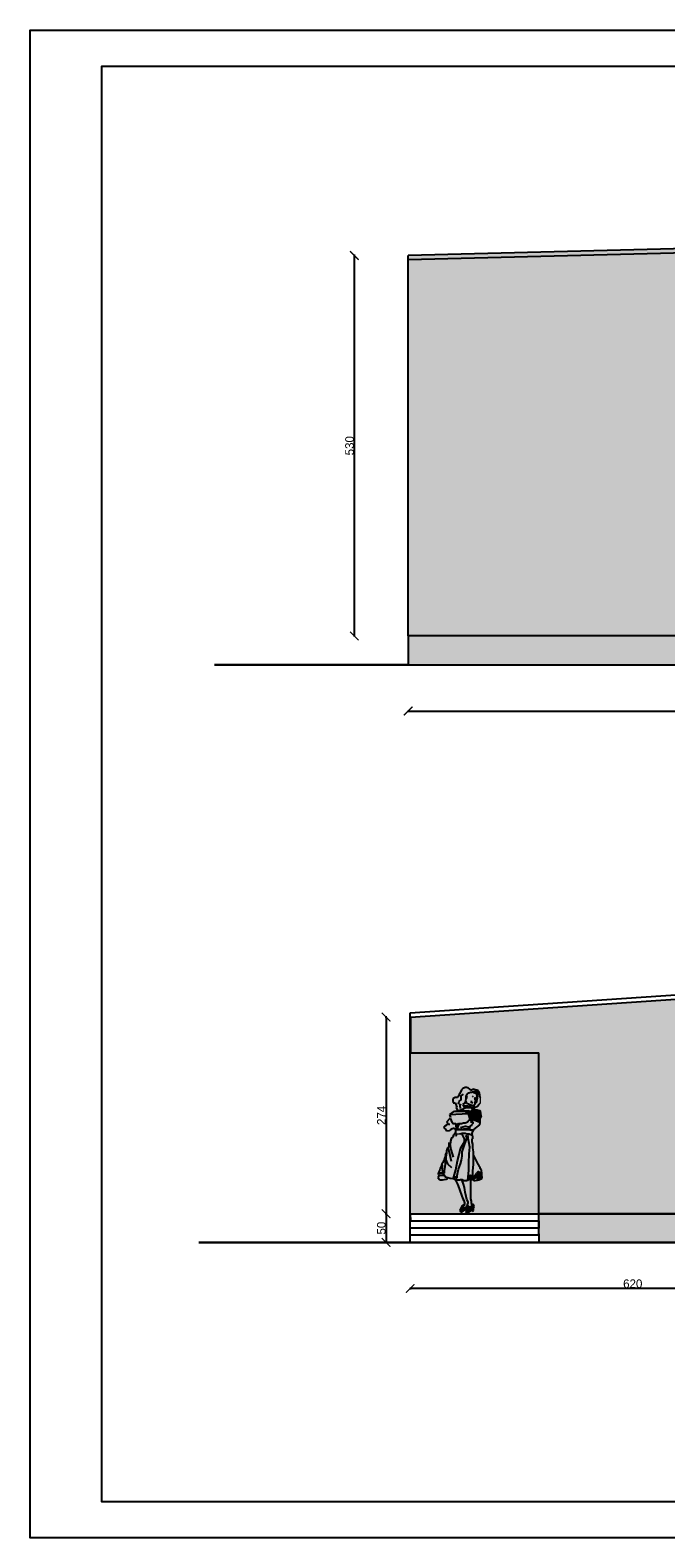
# Model space of a CAD drawing. Header units: inches. Extents: x 2722 to 20832, y 590 to 2922.
# Tile 8 of 25: x 5692 to 6577, y 590 to 2690. Entities that reach past the tile are written whole.
import ezdxf

# ---------------------------------------------------------------- set-up
doc = ezdxf.new("R2010")
doc.units = ezdxf.units.IN
doc.header["$MEASUREMENT"] = 0
doc.linetypes.add('LINIA_CI_G_A', pattern=[0])
doc.layers.add('wymiar', color=250, linetype='Continuous')
doc.dimstyles.new('ISO-25', dxfattribs={"dimtxt": 12, "dimasz": 12, "dimexe": 1.25, "dimexo": 0.625, "dimtad": 1, "dimtoh": 1, "dimdec": 1, "dimtxsty": 'Standard', "dimblk": 'ARCHTICK', "dimcen": 2.5, "dimadec": 0, "dimazin": 0, "dimtfac": 1, "dimtdec": 1, "dimtmove": 0, "dimatfit": 3, "dimldrblk": 'ARCHTICK', "dimfxl": 1, "dimfxlon": 1, "dimarcsym": 0})

# ---------------------------------------------------------------- blocks, each defined once
blk = doc.blocks.new('_ArchTick')
at = {"color": 0, "linetype": 'ByBlock', "const_width": 0.15}
blk.add_lwpolyline([(-0.5, -0.5), (0.5, 0.5)], dxfattribs=at)
blk = doc.blocks.new('*D119')
at = {"color": 0, "lineweight": -2, "transparency": 16777216}
for p, q in [((6218.5, 1742.6), (6218.5, 1740.4)), ((6218.5, 1741.6), (7018.5, 1741.6)), ((7018.5, 1742.6), (7018.5, 1740.4))]:
    blk.add_line(p, q, dxfattribs=at)
at = {"layer": 'Defpoints', "color": 0, "transparency": 16777216}
for p in [(6218.5, 1846.2), (7018.5, 1846.2), (7018.5, 1741.6)]:
    blk.add_point(p, dxfattribs=at)
at = {"color": 0, "lineweight": -2, "transparency": 16777216, "xscale": 12, "yscale": 12, "zscale": 12, "rotation": 180}
blk.add_blockref('_ArchTick', (6218.5, 1741.6), dxfattribs=at)
at = {"color": 0, "lineweight": -2, "transparency": 16777216, "xscale": 12, "yscale": 12, "zscale": 12}
blk.add_blockref('_ArchTick', (7018.5, 1741.6), dxfattribs=at)
at = {"color": 0, "transparency": 16777216, "insert": (6618.5, 1748.2), "char_height": 12, "attachment_point": 5}
blk.add_mtext('800', dxfattribs=at)
blk = doc.blocks.new('*D120')
at = {"color": 0, "lineweight": -2, "transparency": 16777216}
for p, q in [((6144.5, 2376.2), (6142.3, 2376.2)), ((6143.5, 2376.2), (6143.5, 1846.2)), ((6144.5, 1846.2), (6142.3, 1846.2))]:
    blk.add_line(p, q, dxfattribs=at)
at = {"layer": 'Defpoints', "color": 0, "transparency": 16777216}
for p in [(6218.5, 2376.2), (6143.5, 1846.2), (6218.5, 1846.2)]:
    blk.add_point(p, dxfattribs=at)
at = {"color": 0, "lineweight": -2, "transparency": 16777216, "xscale": 12, "yscale": 12, "zscale": 12}
for p, rotation in [((6143.5, 2376.2), 90), ((6143.5, 1846.2), 270)]:
    blk.add_blockref('_ArchTick', p, dxfattribs=dict(at, rotation=rotation))
at = {"color": 0, "transparency": 16777216, "insert": (6136.9, 2111.2), "char_height": 12, "attachment_point": 5, "rotation": 90}
blk.add_mtext('530', dxfattribs=at)
blk = doc.blocks.new('*D127')
at = {"color": 0, "lineweight": -2, "transparency": 16777216}
for p, q in [((6188.8, 1315.4), (6186.5, 1315.4)), ((6187.8, 1315.4), (6187.8, 1041.4)), ((6188.8, 1041.4), (6186.5, 1041.4))]:
    blk.add_line(p, q, dxfattribs=at)
at = {"layer": 'Defpoints', "color": 0, "transparency": 16777216}
for p in [(6221.7, 1315.4), (6187.8, 1041.4), (6221.7, 1041.4)]:
    blk.add_point(p, dxfattribs=at)
at = {"color": 0, "lineweight": -2, "transparency": 16777216, "xscale": 12, "yscale": 12, "zscale": 12}
for p, rotation in [((6187.8, 1315.4), 90), ((6187.8, 1041.4), 270)]:
    blk.add_blockref('_ArchTick', p, dxfattribs=dict(at, rotation=rotation))
at = {"color": 0, "transparency": 16777216, "insert": (6181.2, 1178.4), "char_height": 12, "attachment_point": 5, "rotation": 90}
blk.add_mtext('274', dxfattribs=at)
blk = doc.blocks.new('*D128')
at = {"color": 0, "lineweight": -2, "transparency": 16777216}
for p, q in [((6188.8, 1041.4), (6186.5, 1041.4)), ((6187.8, 1041.4), (6187.8, 1001.4)), ((6188.8, 1001.4), (6186.5, 1001.4))]:
    blk.add_line(p, q, dxfattribs=at)
at = {"layer": 'Defpoints', "color": 0, "transparency": 16777216}
for p in [(6221.7, 1041.4), (6187.8, 1001.4), (6221.3, 1001.4)]:
    blk.add_point(p, dxfattribs=at)
at = {"color": 0, "lineweight": -2, "transparency": 16777216, "xscale": 12, "yscale": 12, "zscale": 12}
for p, rotation in [((6187.8, 1041.4), 90), ((6187.8, 1001.4), 270)]:
    blk.add_blockref('_ArchTick', p, dxfattribs=dict(at, rotation=rotation))
at = {"color": 0, "transparency": 16777216, "insert": (6181.2, 1021.4), "char_height": 12, "attachment_point": 5, "rotation": 90}
blk.add_mtext('50', dxfattribs=at)
blk = doc.blocks.new('*D129')
at = {"color": 0, "lineweight": -2, "transparency": 16777216}
for p, q in [((6221.3, 938.3), (6221.3, 936)), ((6841.3, 937.3), (6221.3, 937.3)), ((6841.3, 938.3), (6841.3, 936))]:
    blk.add_line(p, q, dxfattribs=at)
at = {"layer": 'Defpoints', "color": 0, "transparency": 16777216}
for p in [(6221.3, 1001.4), (6841.3, 1001.4), (6221.3, 937.3)]:
    blk.add_point(p, dxfattribs=at)
at = {"color": 0, "lineweight": -2, "transparency": 16777216, "xscale": 12, "yscale": 12, "zscale": 12, "rotation": 180}
blk.add_blockref('_ArchTick', (6221.3, 937.3), dxfattribs=at)
at = {"color": 0, "lineweight": -2, "transparency": 16777216, "xscale": 12, "yscale": 12, "zscale": 12}
blk.add_blockref('_ArchTick', (6841.3, 937.3), dxfattribs=at)
at = {"color": 0, "transparency": 16777216, "insert": (6531.3, 943.9), "char_height": 12, "attachment_point": 5}
blk.add_mtext('620', dxfattribs=at)
blk = doc.blocks.new('LADY')
at = {"true_color": 0xf7f281, "transparency": 33554521}
h = blk.add_hatch(color=51, dxfattribs=at)
h.dxf.hatch_style = 1
h.paths.add_polyline_path([(77300.9, 38536.4), (77300.9, 38538.9), (77302.6, 38542.2), (77304.2, 38543.8), (77306.7, 38544.7), (77308.3, 38544.7), (77309.2, 38544.9), (77312.7, 38543.7), (77314.9, 38541.9), (77315.6, 38538.4), (77316, 38536.4), (77315.1, 38532.8), (77314.9, 38530.6), (77313.3, 38530.3), (77313.3, 38528.2), (77311.9, 38526.3), (77311.6, 38524), (77312.5, 38523.2), (77316.6, 38524.9), (77318.2, 38527.3), (77320.7, 38529.8), (77320.7, 38537.2), (77319.9, 38538.9), (77319.9, 38540.5), (77319.1, 38543.8), (77316.6, 38547.2), (77313.3, 38548), (77310.8, 38548.8), (77308.3, 38547.2), (77307.5, 38547.2), (77305.9, 38548.8), (77303.4, 38550.5), (77301.7, 38551.3), (77299.3, 38551.3), (77296, 38549.6), (77294.3, 38548), (77291.8, 38543), (77291, 38541.4), (77290.2, 38538.9), (77288.5, 38537.2), (77285.2, 38537.2), (77282.8, 38535.6), (77281.9, 38534.8), (77281.9, 38533.1), (77282.8, 38529.8), (77285.2, 38529.8), (77286.1, 38527.3), (77287.7, 38525.7), (77286.9, 38523.2), (77288.5, 38519.1), (77289.4, 38519.1), (77291, 38519.1), (77294.3, 38520.7), (77296.8, 38521.6), (77297.8, 38522.1), (77297.4, 38525), (77296.1, 38527.4), (77299.3, 38529.8), (77300.1, 38532.3)])
at = {"true_color": 0x139b48, "transparency": 33554521}
h = blk.add_hatch(color=114, dxfattribs=at)
h.dxf.hatch_style = 1
h.paths.add_polyline_path([(77295.6, 38521.1), (77294.3, 38520.7), (77291, 38519.1), (77289.4, 38519.1), (77287.2, 38518.4), (77298.1, 38518.8)])
h = blk.add_hatch(color=114, dxfattribs=at)
h.dxf.hatch_style = 1
h.paths.add_polyline_path([(77321.5, 38511.7), (77320.7, 38518.3), (77319.1, 38519.1), (77315.8, 38519.9), (77313.3, 38519.9), (77310.8, 38521.6), (77305, 38516.3), (77307.5, 38507.5), (77308.3, 38507.5), (77319.9, 38502.9), (77319.9, 38507.5)])
at = {"transparency": 33554597}
h = blk.add_hatch(color=1, dxfattribs=at)
h.dxf.hatch_style = 1
h.paths.add_polyline_path([(77272, 38447.3), (77272.9, 38450.6), (77272.9, 38453.9), (77273.7, 38459.7), (77273.7, 38460.4), (77272, 38457.2, 0.011889), (77271.5, 38455.7, 0.019262), (77271.2, 38454.7, 0.033276), (77270.7, 38452, -0.060306), (77270.4, 38450.6, -0.118184), (77269.6, 38449.3, 0.117642), (77268.7, 38448.1, 0.016571), (77268.3, 38446.8, -0.018218), (77267.9, 38445.6, -0.005132), (77267, 38443.2, -0.007523), (77266.3, 38441.5, -0.019772), (77265.5, 38439.9, 0.009526), (77263.8, 38436.5, 0.017664), (77263, 38434.7, 0.01497), (77262.1, 38432.4), (77266.3, 38432.4), (77267.9, 38432.4), (77270.4, 38431.6), (77270.4, 38432.4), (77270.4, 38434.9), (77271.2, 38440.7), (77272, 38444.8)], flags=16)
h.paths.add_polyline_path([(77262, 38429.8, -0.14225), (77262.1, 38432.4, -0.01497), (77263, 38434.7, -0.017664), (77263.8, 38436.5, -0.009567), (77265.5, 38439.9, 0.019598), (77266.3, 38441.5, 0.007523), (77267, 38443.2, 0.005132), (77267.9, 38445.6, 0.018218), (77268.3, 38446.8, -0.016495), (77268.7, 38448.1, -0.11814), (77269.6, 38449.3, 0.117623), (77270.4, 38450.6, 0.060591), (77270.7, 38452, -0.033276), (77271.2, 38454.7, -0.019262), (77271.5, 38455.7, -0.011889), (77272, 38457.2), (77273.7, 38460.4), (77273.7, 38463), (77275.3, 38467.1), (77277, 38469.6), (77277, 38472), (77277, 38474.5), (77278.6, 38472.9), (77279.5, 38473.7), (77279.5, 38476.2), (77280.3, 38479.5), (77281.1, 38481.9), (77282.8, 38481.9), (77283.6, 38485.2), (77286.1, 38489.4), (77286.1, 38490.2), (77286.1, 38492.7), (77286.9, 38492.7), (77288.8, 38494.6), (77289, 38495.2), (77289.4, 38495.1), (77286.9, 38492.7), (77301.7, 38492.7), (77310, 38491.8), (77311.2, 38492.8), (77311.3, 38492.8), (77310, 38490.2), (77309.2, 38486.9), (77309.2, 38484.4), (77310, 38483.6), (77310, 38479.5), (77309.2, 38479.5), (77309.2, 38475.3), (77310, 38472), (77310, 38467.1), (77310.8, 38461.3), (77310.8, 38457.2), (77317.3, 38444.4, 0.033669), (77317.4, 38444, 0.05283), (77318.4, 38441.9, -0.019732), (77321.5, 38436.5), (77322.5, 38424.2, -0.068284), (77318.2, 38422.5, -0.06178), (77311.6, 38421.7, -0.430131), (77310.8, 38422.5, -0.185827), (77311.2, 38423.3, -0.062028), (77313.3, 38425, -0.271091), (77316.1, 38425, 0.261697), (77319.1, 38425, 0.152111), (77321.3, 38427.3), (77322, 38429.7), (77320.8, 38431.4, 0.083755), (77319.9, 38432.4, 0.101274), (77317.7, 38433.5, 0.237773), (77316.6, 38433.2, 0.085849), (77315.2, 38431.6, -0.056254), (77313.3, 38429.1, -0.005393), (77312.9, 38428.7, -0.005004), (77312.5, 38428.3), (77309.9, 38426.9, 0.074867), (77309.3, 38427.6, 0.102465), (77308.3, 38428.3, 0.233675), (77305.1, 38428, 0.344305), (77304.2, 38425.8, 0.291976), (77305.2, 38425, -0.393615), (77305.9, 38424.2, -0.245956), (77305, 38422.8, -0.11246), (77301.7, 38421.7, -0.023233), (77299, 38421.6, -0.044352), (77297.6, 38421.7, -0.036906), (77295.8, 38422.1, 0.04305), (77294.3, 38422.5, 0.060331), (77292.5, 38422.6, -0.03508), (77289.4, 38422.5, -0.056805), (77284.6, 38423.3, -0.213932), (77283.6, 38424.2, -0.319293), (77283.7, 38424.9, -0.124093), (77285.2, 38425.8, -0.387096), (77286.6, 38425.2, 0.559648), (77287.7, 38425, 0.180305), (77288.2, 38426.2, 0.414214), (77287.7, 38426.6), (77286.9, 38426.6), (77283.6, 38426.6, 0.574216), (77282.8, 38425.3, -0.658767), (77281.9, 38424.2), (77278.6, 38425), (77275.3, 38425.8), (77275, 38425.9), (77274.5, 38424.2), (77272.9, 38423.3), (77267.9, 38422.5), (77263.8, 38422.5), (77261.3, 38425.8), (77263, 38429.1, -0.344195)])
h = blk.add_hatch(color=1, dxfattribs=at)
h.dxf.hatch_style = 1
h.paths.add_polyline_path([(77310, 38483.6), (77309.2, 38484.4), (77305, 38486.1), (77301.7, 38486.1), (77299.3, 38486.9), (77295.1, 38486.9), (77291.8, 38486.1), (77287.4, 38486.2), (77286.1, 38487.7), (77286.1, 38489.4), (77283.6, 38485.2), (77282.8, 38481.9), (77281.1, 38481.9), (77280.3, 38479.5), (77279.5, 38476.2), (77279.5, 38473.7), (77278.6, 38472.9), (77277, 38474.5), (77277, 38472), (77277, 38469.6), (77275.3, 38467.1), (77273.7, 38463), (77273.7, 38459.7), (77272.9, 38453.9), (77272.9, 38450.6), (77272, 38447.3), (77272, 38444.8), (77271.2, 38440.7), (77270.4, 38434.9), (77270.4, 38432.4), (77270.4, 38431.6), (77268.7, 38432.1), (77269.3, 38429.1), (77270.4, 38429.1, -0.658848), (77270.5, 38428.8, 0.275524), (77270.4, 38428.3, 0.117825), (77271.1, 38427.2, 0.135978), (77272, 38426.6), (77275.3, 38425.8), (77278.6, 38425), (77281.9, 38424.2, 0.658768), (77282.8, 38425.3, -0.574215), (77283.6, 38426.6), (77286.9, 38426.6), (77287.7, 38426.6, -0.414215), (77288.2, 38426.2, -0.17994), (77287.7, 38425, -0.560905), (77286.6, 38425.2, 0.38638), (77285.2, 38425.8, 0.124419), (77283.7, 38424.9, 0.31847), (77283.6, 38424.2, 0.21373), (77284.6, 38423.3, 0.05682), (77289.4, 38422.5, 0.035043), (77292.5, 38422.6, -0.060525), (77294.3, 38422.5, -0.042978), (77295.8, 38422.1, 0.037088), (77297.6, 38421.7, 0.044072), (77299, 38421.6, 0.023261), (77301.7, 38421.7, 0.112353), (77305, 38422.8, 0.245956), (77305.9, 38424.2, 0.393423), (77305.2, 38425, -0.293494), (77304.2, 38425.8, -0.343644), (77305.1, 38428, -0.233552), (77308.3, 38428.3, -0.102465), (77309.3, 38427.6, -0.074867), (77309.9, 38426.9), (77310, 38429.1), (77310, 38434.9), (77310.8, 38444), (77310.8, 38451.4), (77310.8, 38457.2), (77310.8, 38461.3), (77310, 38467.1), (77310, 38472), (77309.2, 38475.3), (77309.2, 38479.5), (77310, 38479.5)])
h = blk.add_hatch(color=1, dxfattribs=at)
h.dxf.hatch_style = 1
h.paths.add_polyline_path([(77271.2, 38440.7), (77272, 38444.8), (77272, 38447.3), (77272.9, 38450.6), (77272.9, 38453.9), (77273.7, 38459.7), (77273.7, 38460.4), (77272, 38457.2, 0.011889), (77271.5, 38455.7, 0.019262), (77271.2, 38454.7, 0.033276), (77270.7, 38452, -0.060306), (77270.4, 38450.6, -0.118184), (77269.6, 38449.3, 0.117642), (77268.7, 38448.1, 0.016571), (77268.3, 38446.8, -0.018218), (77267.9, 38445.6, -0.005132), (77267, 38443.2, -0.007523), (77266.3, 38441.5, -0.019772), (77265.5, 38439.9, 0.009526), (77263.8, 38436.5, 0.017664), (77263, 38434.7, 0.01497), (77262.1, 38432.4), (77266.3, 38432.4), (77267.9, 38432.4), (77270.4, 38431.6), (77270.4, 38432.4), (77270.4, 38434.9)])
h = blk.add_hatch(color=1, dxfattribs=at)
h.dxf.hatch_style = 1
h.paths.add_polyline_path([(77318.4, 38441.9, -0.05283), (77317.4, 38444, -0.033669), (77317.3, 38444.4), (77310.8, 38457.2), (77310.8, 38451.4), (77310.8, 38444), (77310, 38434.9), (77310, 38429.1), (77309.9, 38426.9), (77312.5, 38428.3, 0.005004), (77312.9, 38428.7, 0.005393), (77313.3, 38429.1, 0.056254), (77315.2, 38431.6, -0.085734), (77316.6, 38433.2, -0.238385), (77317.7, 38433.5, -0.101274), (77319.9, 38432.4, -0.083755), (77320.8, 38431.4), (77322, 38429.7), (77321.3, 38427.3, -0.152111), (77319.1, 38425, -0.261782), (77316.1, 38425, 0.270632), (77313.3, 38425, 0.062162), (77311.2, 38423.3, 0.186256), (77310.8, 38422.5, 0.42733), (77311.6, 38421.7, 0.061937), (77318.2, 38422.5, 0.068085), (77322.5, 38424.2), (77321.5, 38436.5, 0.019732)])
at = {"transparency": 33554559}
h = blk.add_hatch(color=1, dxfattribs=at)
h.dxf.hatch_style = 1
h.paths.add_polyline_path([(77322, 38429.7), (77320.8, 38431.4, 0.083755), (77319.9, 38432.4, 0.101274), (77317.7, 38433.5, 0.237773), (77316.6, 38433.2, 0.085849), (77315.2, 38431.6, -0.056254), (77313.3, 38429.1, -0.005393), (77312.9, 38428.7, -0.005004), (77312.5, 38428.3), (77309.9, 38426.9, -0.024964), (77310, 38426.6, 0.080595), (77309.1, 38426.4, 0.080595), (77308.3, 38425.8, 0.080628), (77307.8, 38425, 0.080628), (77307.5, 38424.2), (77308, 38423.1), (77308.9, 38422.5), (77310.8, 38422.5, -0.182181), (77311.2, 38423.3, -0.062028), (77313.3, 38425, -0.271091), (77316.1, 38425, 0.261697), (77319.1, 38425, 0.152111), (77321.3, 38427.3)])
h = blk.add_hatch(color=1, dxfattribs=at)
h.dxf.hatch_style = 1
h.paths.add_polyline_path([(77310, 38426.6, 0.100018), (77309.3, 38427.6, 0.102465), (77308.3, 38428.3, 0.210489), (77305.4, 38428.2), (77306.7, 38424.2), (77307.5, 38424.2, -0.080628), (77307.8, 38425, -0.080628), (77308.3, 38425.8, -0.080595), (77309.1, 38426.4, -0.080595)])
at = {"true_color": 0x939598, "transparency": 33554559}
h = blk.add_hatch(color=252, dxfattribs=at)
h.dxf.hatch_style = 1
h.paths.add_polyline_path([(77300.9, 38382.1), (77302.6, 38384.1), (77302.6, 38388), (77302.6, 38387.8), (77301.7, 38386.2), (77300.9, 38383.7), (77299.3, 38383.7), (77296.8, 38384.5), (77296, 38386.2), (77296.8, 38386.2), (77297.6, 38387), (77298.4, 38388.7), (77298.4, 38389.5), (77295.1, 38387), (77292.7, 38382.1), (77291.8, 38379.6), (77292.7, 38377.9), (77295.1, 38377.9)])
h = blk.add_hatch(color=252, dxfattribs=at)
h.dxf.hatch_style = 1
h.paths.add_polyline_path([(77310.8, 38382.9), (77311.6, 38385.4), (77310.8, 38387.8), (77310.8, 38388.7), (77308.3, 38388.7), (77308.3, 38386.2), (77307.5, 38384.5), (77305, 38384.5), (77304.4, 38386.3), (77302.6, 38383.7), (77300.9, 38379.6), (77300.1, 38377.1), (77302.6, 38376.3), (77304.2, 38377.9), (77308.3, 38380.4)])
at = {"true_color": 0x939598, "transparency": 33554687}
h = blk.add_hatch(color=252, dxfattribs=at)
h.dxf.hatch_style = 1
h.paths.add_polyline_path([(77310.8, 38382.9), (77308.3, 38380.4), (77309.2, 38378.8), (77310.8, 38379.6)], flags=17)
at = {"color": 0, "linetype": 'LINIA_CI_G_A'}
for p, q in [((77282.8, 38535.6), (77281.9, 38534.8)), ((77285.2, 38537.2), (77282.8, 38535.6)), ((77288.5, 38537.2), (77285.2, 38537.2)), ((77290.2, 38538.9), (77288.5, 38537.2)), ((77291, 38541.4), (77290.2, 38538.9)), ((77291.8, 38543), (77291, 38541.4)), ((77294.3, 38548), (77291.8, 38543)), ((77296, 38549.6), (77294.3, 38548)), ((77299.3, 38551.3), (77296, 38549.6)), ((77301.7, 38551.3), (77299.3, 38551.3)), ((77300.1, 38532.3), (77300.9, 38536.4)), ((77300.9, 38538.9), (77302.6, 38542.2)), ((77300.9, 38536.4), (77300.9, 38538.9)), ((77303.4, 38550.5), (77301.7, 38551.3)), ((77302.6, 38542.2), (77304.2, 38543.8)), ((77305.9, 38548.8), (77303.4, 38550.5)), ((77304.2, 38543.8), (77306.7, 38544.7)), ((77307.5, 38547.2), (77305.9, 38548.8)), ((77306.7, 38544.7), (77308.3, 38544.7)), ((77308.3, 38547.2), (77307.5, 38547.2)), ((77310.8, 38548.8), (77308.3, 38547.2)), ((77308.3, 38544.7), (77310.8, 38545.5)), ((77310.8, 38538.1), (77309.6, 38538.9)), ((77313.3, 38548), (77310.8, 38548.8)), ((77310.8, 38545.5), (77315.8, 38545.5)), ((77312.5, 38536.4), (77314.1, 38537.2)), ((77313.3, 38534.8), (77312.5, 38536.4)), ((77316.6, 38547.2), (77313.3, 38548)), ((77314.1, 38537.2), (77314.9, 38536.4)), ((77315.8, 38545.5), (77318.2, 38543.8)), ((77319.1, 38543.8), (77316.6, 38547.2)), ((77317.4, 38540.5), (77316.6, 38543.8)), ((77316.6, 38538.1), (77317.4, 38540.5)), ((77319.9, 38540.5), (77319.1, 38543.8)), ((77319.9, 38538.9), (77319.9, 38540.5)), ((77320.7, 38537.2), (77319.9, 38538.9)), ((77277.8, 38513.3), (77284.4, 38518.3)), ((77277.8, 38513.3), (77303.4, 38515)), ((77281.9, 38534.8), (77281.9, 38533.1)), ((77281.9, 38533.1), (77282.8, 38529.8)), ((77282.8, 38529.8), (77285.2, 38529.8)), ((77284.4, 38518.3), (77304.2, 38519.1)), ((77285.2, 38529.8), (77286.1, 38527.3)), ((77286.1, 38527.3), (77287.7, 38525.7)), ((77287.7, 38525.7), (77286.9, 38523.2)), ((77286.9, 38523.2), (77288.5, 38519.1)), ((77286.9, 38518.3), (77289.4, 38519.1)), ((77289.4, 38519.1), (77291, 38519.1)), ((77291, 38519.1), (77294.3, 38520.7)), ((77294.3, 38520.7), (77296.8, 38521.6)), ((77296, 38527.3), (77299.3, 38529.8)), ((77296.8, 38521.6), (77298.4, 38522.4)), ((77303.4, 38524.9), (77298.4, 38525.7)), ((77298.4, 38525.7), (77298.4, 38523.2)), ((77298.4, 38522.4), (77300.1, 38523.2)), ((77299.3, 38529.8), (77300.1, 38532.3)), ((77300.1, 38523.2), (77302.6, 38523.2)), ((77301.7, 38529), (77300.9, 38531.5)), ((77310.8, 38524.9), (77301.7, 38529)), ((77302.6, 38523.2), (77305, 38523.2)), ((77308.3, 38524), (77303.4, 38524.9)), ((77303.4, 38515), (77305.9, 38506.7)), ((77304.2, 38519.1), (77307.5, 38507.5)), ((77305, 38523.2), (77308.3, 38523.2)), ((77307.4, 38531.2), (77310, 38529.8)), ((77309.2, 38521.6), (77308.3, 38524)), ((77308.3, 38523.2), (77310.8, 38521.6)), ((77313.3, 38528.2), (77310.8, 38524.9)), ((77310.8, 38525.7), (77310.8, 38524.9)), ((77310.8, 38524.9), (77310.8, 38521.6)), ((77310.8, 38521.6), (77313.3, 38519.9)), ((77311.6, 38530.6), (77313.3, 38530.6)), ((77311.6, 38524), (77312.5, 38523.2)), ((77312.5, 38523.2), (77316.6, 38524.9)), ((77312.5, 38512.5), (77315.8, 38515)), ((77314.9, 38530.6), (77313.3, 38534.8)), ((77313.3, 38530.6), (77313.3, 38528.2)), ((77313.3, 38519.9), (77315.8, 38519.9)), ((77315.8, 38519.9), (77319.1, 38519.1)), ((77315.8, 38515), (77317.4, 38515.8)), ((77316.6, 38524.9), (77318.2, 38527.3)), ((77318.2, 38527.3), (77320.7, 38529.8)), ((77319.1, 38519.1), (77320.7, 38518.3)), ((77269.6, 38496), (77271.2, 38497.6)), ((77270.4, 38494.3), (77269.6, 38496)), ((77272.9, 38492.7), (77270.4, 38494.3)), ((77271.2, 38497.6), (77273.7, 38499.3)), ((77273.7, 38503.4), (77278.6, 38508.4)), ((77274.5, 38501.7), (77273.7, 38503.4)), ((77273.7, 38499.3), (77275.3, 38500.1)), ((77275.3, 38500.1), (77274.5, 38501.7)), ((77274.5, 38500.9), (77276.2, 38500.1)), ((77276.2, 38500.1), (77277.8, 38500.1)), ((77279.5, 38509.2), (77277.8, 38513.3)), ((77278.6, 38508.4), (77281.1, 38501.7)), ((77281.1, 38493.5), (77279.5, 38492.7)), ((77281.1, 38501.7), (77281.9, 38500.9)), ((77282.8, 38494.3), (77281.1, 38493.5)), ((77281.9, 38500.9), (77285.2, 38500.9)), ((77284.4, 38493.5), (77282.8, 38494.3)), ((77286.1, 38492.7), (77284.4, 38493.5)), ((77285.2, 38500.9), (77286.1, 38500.9)), ((77285.2, 38499.3), (77288.5, 38499.3)), ((77286.1, 38500.9), (77286.9, 38500.1)), ((77288.5, 38497.6), (77286.1, 38497.6)), ((77286.1, 38497.6), (77286.1, 38496)), ((77286.1, 38496), (77289.4, 38495.1)), ((77286.9, 38500.1), (77288.5, 38500.1)), ((77289.4, 38495.1), (77286.9, 38492.7)), ((77305.9, 38493.5), (77287.7, 38492.7)), ((77288.5, 38500.1), (77290.2, 38500.9)), ((77288.5, 38499.3), (77288.5, 38497.6)), ((77288.5, 38493.5), (77289.4, 38496.8)), ((77289.4, 38496.8), (77291, 38500.1)), ((77290.2, 38500.9), (77291.8, 38500.9)), ((77291.8, 38500.9), (77294.3, 38500.9)), ((77299.3, 38496.8), (77292.7, 38495.1)), ((77294.3, 38500.9), (77296.8, 38501.7)), ((77296.8, 38501.7), (77299.3, 38501.7)), ((77299.3, 38501.7), (77300.9, 38502.6)), ((77300.1, 38496.8), (77299.3, 38496.8)), ((77303.4, 38496), (77300.1, 38496.8)), ((77300.9, 38502.6), (77302.6, 38503.4)), ((77302.6, 38503.4), (77305, 38505.9)), ((77305.9, 38496), (77303.4, 38496)), ((77305, 38505.9), (77306.7, 38505.9)), ((77305, 38496), (77305.9, 38493.5)), ((77307.5, 38497.6), (77305.9, 38496.8)), ((77305.9, 38496.8), (77305.9, 38496)), ((77306.7, 38505.9), (77308.3, 38505.9)), ((77308.3, 38504.2), (77306.7, 38503.4)), ((77306.7, 38503.4), (77310, 38503.4)), ((77308.3, 38499.3), (77307.5, 38497.6)), ((77308.3, 38507.5), (77309.2, 38510)), ((77308.3, 38505.9), (77310, 38505.1)), ((77310, 38505.1), (77308.3, 38504.2)), ((77310, 38500.9), (77308.3, 38499.3)), ((77309.2, 38510), (77312.5, 38512.5)), ((77310, 38503.4), (77310, 38500.9)), ((77313.3, 38494.3), (77310, 38491.8)), ((77319.1, 38499.3), (77313.3, 38494.3)), ((77319.9, 38502.6), (77319.1, 38499.3)), ((77321.5, 38511.7), (77319.9, 38507.5)), ((77319.9, 38507.5), (77319.9, 38502.6)), ((77273.7, 38490.2), (77272.9, 38492.7)), ((77277, 38491), (77273.7, 38490.2)), ((77279.5, 38492.7), (77277, 38491)), ((77277, 38472), (77277, 38474.5)), ((77277, 38474.5), (77278.6, 38472.9)), ((77277, 38469.6), (77277, 38472)), ((77277.8, 38472.9), (77279.5, 38464.6)), ((77278.6, 38472.9), (77279.5, 38473.7)), ((77279.5, 38476.2), (77280.3, 38479.5)), ((77279.5, 38473.7), (77279.5, 38476.2)), ((77280.3, 38479.5), (77281.1, 38481.9)), ((77281.1, 38481.9), (77282.8, 38481.9)), ((77282.8, 38481.9), (77283.6, 38485.2)), ((77283.6, 38485.2), (77286.1, 38489.4)), ((77286.1, 38490.2), (77286.1, 38492.7)), ((77286.1, 38489.4), (77286.1, 38490.2)), ((77286.1, 38489.4), (77286.1, 38490.2)), ((77286.1, 38487.7), (77286.1, 38489.4)), ((77287.3, 38486.4), (77286.1, 38482.8)), ((77295.1, 38486.9), (77291.8, 38486.1)), ((77292.7, 38466.3), (77298.4, 38475.3)), ((77299.3, 38486.9), (77295.1, 38486.9)), ((77298.4, 38479.5), (77295.1, 38486.1)), ((77298.4, 38475.3), (77298.4, 38479.5)), ((77298.4, 38471.2), (77300.1, 38476.2)), ((77301.7, 38486.1), (77299.3, 38486.9)), ((77301.7, 38481.9), (77300.1, 38484.4)), ((77300.1, 38476.2), (77301.7, 38480.3)), ((77310, 38491.8), (77301.7, 38492.7)), ((77305, 38486.1), (77301.7, 38486.1)), ((77301.7, 38480.3), (77301.7, 38481.9)), ((77303.4, 38482.8), (77302.6, 38484.4)), ((77303.4, 38480.3), (77303.4, 38482.8)), ((77304.2, 38475.3), (77303.4, 38480.3)), ((77305.9, 38467.9), (77304.2, 38475.3)), ((77309.2, 38484.4), (77305, 38486.1)), ((77309.2, 38486.9), (77310, 38490.2)), ((77309.2, 38484.4), (77309.2, 38486.9)), ((77310, 38483.6), (77309.2, 38484.4)), ((77309.2, 38475.3), (77309.2, 38479.5)), ((77309.2, 38479.5), (77310, 38479.5)), ((77310, 38472), (77309.2, 38475.3)), ((77310, 38490.2), (77311.3, 38492.8)), ((77310, 38479.5), (77310, 38483.6)), ((77310, 38467.1), (77310, 38472)), ((77272, 38451.4), (77274.5, 38444.8)), ((77272.9, 38453.9), (77273.7, 38459.7)), ((77272.9, 38450.6), (77272.9, 38453.9)), ((77273.7, 38463), (77275.3, 38467.1)), ((77273.7, 38459.7), (77273.7, 38463)), ((77275.3, 38467.1), (77277, 38469.6)), ((77278.6, 38456.3), (77276.2, 38466.3)), ((77280.3, 38448.1), (77278.6, 38456.3)), ((77279.5, 38464.6), (77282.8, 38453.9)), ((77288.5, 38448.9), (77291, 38458)), ((77291, 38458), (77292.7, 38466.3)), ((77294.3, 38449.7), (77295.1, 38455.5)), ((77295.1, 38461.3), (77298.4, 38471.2)), ((77295.1, 38455.5), (77295.1, 38461.3)), ((77304.2, 38445.6), (77305, 38458.8)), ((77305, 38458.8), (77305.9, 38467.9)), ((77310.8, 38461.3), (77310, 38467.1)), ((77310.8, 38457.2), (77310.8, 38461.3)), ((77310.8, 38451.4), (77310.8, 38457.2)), ((77317.3, 38444.4), (77310.8, 38457.2)), ((77310.8, 38444), (77310.8, 38451.4)), ((77262.1, 38432.4), (77266.3, 38432.4)), ((77266.3, 38432.4), (77267.9, 38432.4)), ((77267.9, 38436.5), (77267.9, 38443.1)), ((77269.6, 38427.5), (77267.9, 38436.5)), ((77267.9, 38432.4), (77270.4, 38431.6)), ((77270.4, 38434.9), (77271.2, 38440.7)), ((77270.4, 38432.4), (77270.4, 38434.9)), ((77270.4, 38431.6), (77270.4, 38432.4)), ((77271.2, 38440.7), (77272, 38444.8)), ((77272, 38447.3), (77272.9, 38450.6)), ((77272, 38444.8), (77272, 38447.3)), ((77274.5, 38444.8), (77280.3, 38439.8)), ((77283.6, 38426.6), (77286.1, 38436.5)), ((77286.1, 38436.5), (77288.5, 38448.9)), ((77287.9, 38426.6), (77290.2, 38437.4)), ((77290.2, 38437.4), (77292.7, 38444.8)), ((77292.7, 38444.8), (77294.3, 38449.7)), ((77303, 38421.9), (77304.2, 38435.7)), ((77304.2, 38435.7), (77304.2, 38445.6)), ((77310, 38434.9), (77310.8, 38444)), ((77310, 38429.1), (77310, 38434.9)), ((77263, 38429.1), (77261.3, 38425.8)), ((77261.3, 38425.8), (77263.8, 38422.5)), ((77263, 38429.1), (77267.1, 38429.1)), ((77263.8, 38422.5), (77267.9, 38422.5)), ((77267.1, 38429.1), (77270.4, 38429.1)), ((77267.9, 38422.5), (77272.9, 38423.3)), ((77272, 38426.6), (77275.3, 38425.8)), ((77272.9, 38423.3), (77274.5, 38424.2)), ((77275.3, 38425.8), (77278.6, 38425)), ((77278.6, 38425), (77281.9, 38424.2)), ((77283.6, 38426.6), (77286.9, 38426.6)), ((77284.9, 38423.2), (77285.2, 38422.5)), ((77285.2, 38422.5), (77286.1, 38421.7)), ((77286.1, 38421.7), (77286.1, 38420.9)), ((77286.1, 38420.9), (77286.9, 38420)), ((77286.9, 38426.6), (77287.7, 38426.6)), ((77286.9, 38420), (77287.7, 38418.4)), ((77287.7, 38418.4), (77288.5, 38416.7)), ((77288.5, 38416.7), (77289.4, 38414.2)), ((77289.4, 38414.2), (77291.8, 38407.6)), ((77295.1, 38421.7), (77295.1, 38422.4)), ((77296.8, 38416.7), (77295.1, 38421.7)), ((77298.4, 38411.8), (77296.8, 38416.7)), ((77299.3, 38405.2), (77298.4, 38411.8)), ((77305.4, 38428.2), (77306.7, 38424.2)), ((77306.7, 38424.2), (77306.7, 38421.7)), ((77306.7, 38421.7), (77306.7, 38418.4)), ((77306.7, 38418.4), (77306.7, 38415.1)), ((77306.7, 38415.1), (77306.7, 38410.1)), ((77306.7, 38410.1), (77306.7, 38406)), ((77291.8, 38407.6), (77294.3, 38401)), ((77294.3, 38401), (77296, 38396.1)), ((77296, 38396.1), (77297.6, 38393.6)), ((77297.6, 38393.6), (77298.4, 38390.3)), ((77298.4, 38388.7), (77297.6, 38387)), ((77298.4, 38388.7), (77297.6, 38387)), ((77298.4, 38390.3), (77298.4, 38388.7)), ((77300.9, 38399.4), (77299.3, 38405.2)), ((77301.7, 38395.3), (77300.9, 38399.4)), ((77303.4, 38392), (77301.7, 38395.3)), ((77302.6, 38387.8), (77303.4, 38390.3)), ((77303.4, 38390.3), (77303.4, 38392)), ((77306.7, 38406), (77306.7, 38402.7)), ((77306.7, 38402.7), (77306.7, 38400.2)), ((77306.7, 38400.2), (77306.7, 38396.1)), ((77306.7, 38396.1), (77307.5, 38392.8)), ((77307.5, 38392.8), (77307.5, 38391.1)), ((77307.5, 38391.1), (77308.3, 38388.7)), ((77308.3, 38388.7), (77308.3, 38386.2)), ((77308.3, 38388.7), (77308.3, 38386.2)), ((77310.8, 38387.8), (77310.8, 38388.7)), ((77310.8, 38387.8), (77310.8, 38388.7)), ((77292.7, 38382.1), (77291.8, 38379.6)), ((77291.8, 38379.6), (77292.7, 38377.9)), ((77295.1, 38387), (77292.7, 38382.1)), ((77295.1, 38387), (77292.7, 38382.1)), ((77292.7, 38377.9), (77295.1, 38377.9)), ((77295.1, 38377.9), (77300.9, 38382.1)), ((77296.8, 38386.2), (77296, 38386.2)), ((77296, 38386.2), (77296.8, 38384.5)), ((77296.8, 38386.2), (77296, 38386.2)), ((77296, 38386.2), (77296.8, 38384.5)), ((77297.6, 38387), (77296.8, 38386.2)), ((77297.6, 38387), (77296.8, 38386.2)), ((77296.8, 38384.5), (77299.3, 38383.7)), ((77296.8, 38384.5), (77299.3, 38383.7)), ((77299.3, 38383.7), (77300.9, 38383.7)), ((77299.3, 38383.7), (77300.9, 38383.7)), ((77300.9, 38379.6), (77300.1, 38377.1)), ((77300.1, 38377.1), (77302.6, 38376.3)), ((77300.9, 38382.1), (77305, 38387)), ((77300.9, 38382.1), (77305, 38387)), ((77300.9, 38383.7), (77301.7, 38386.2)), ((77300.9, 38383.7), (77301.7, 38386.2)), ((77302.6, 38383.7), (77300.9, 38379.6)), ((77302.6, 38383.7), (77300.9, 38379.6)), ((77301.7, 38386.2), (77302.6, 38387.8)), ((77301.7, 38386.2), (77302.6, 38387.8)), ((77302.6, 38376.3), (77304.2, 38377.9)), ((77304.2, 38377.9), (77308.3, 38380.4)), ((77307.5, 38384.5), (77305, 38384.5)), ((77307.5, 38384.5), (77305, 38384.5)), ((77308.3, 38386.2), (77307.5, 38384.5)), ((77308.3, 38386.2), (77307.5, 38384.5)), ((77308.3, 38380.4), (77310.8, 38382.9)), ((77309.2, 38378.8), (77310.8, 38379.6)), ((77311.6, 38385.4), (77310.8, 38387.8)), ((77311.6, 38385.4), (77310.8, 38387.8)), ((77310.8, 38382.9), (77311.6, 38385.4)), ((77310.8, 38382.9), (77311.6, 38385.4)), ((77310.8, 38379.6), (77310.8, 38382.9))]:
    blk.add_line(p, q, dxfattribs=at)
for p, q in [((77302.3, 38539.2), (77301.2, 38538.3)), ((77301.2, 38538.3), (77301.3, 38536)), ((77316.6, 38543.7), (77314, 38545.5)), ((77301.8, 38517.5), (77283.3, 38517.4)), ((77288.5, 38519.1), (77289.4, 38519.1)), ((77295.6, 38521.1), (77298.1, 38518.8)), ((77296.1, 38527.4), (77297.4, 38525)), ((77297.4, 38525), (77297.8, 38522.1)), ((77301.8, 38517.5), (77300.7, 38514.8)), ((77300.7, 38514.8), (77301.8, 38517.5)), ((77301.8, 38517.5), (77302.7, 38514.9)), ((77310.8, 38521.6), (77305, 38516.3)), ((77309.2, 38531.1), (77307.2, 38531.7)), ((77311.6, 38524), (77311.9, 38526.3)), ((77308.3, 38507.5), (77307.5, 38507.5)), ((77308.3, 38507.5), (77307.7, 38505.9)), ((77308.3, 38507.5), (77319.9, 38502.9)), ((77286.1, 38492.7), (77301.7, 38492.7)), ((77301.7, 38492.7), (77310, 38491.8)), ((77310, 38491.8), (77311.2, 38492.8)), ((77272, 38457.2), (77273.7, 38460.4)), ((77321.5, 38436.5), (77322.5, 38424.2))]:
    blk.add_line(p, q)
at = {"color": 0, "lineweight": -2}
for p, q in [((77320.7, 38529.8), (77320.7, 38537.2)), ((77320.7, 38518.3), (77321.5, 38511.7)), ((77320.8, 38431.4), (77322, 38429.7)), ((77322, 38429.7), (77321.3, 38427.3))]:
    blk.add_line(p, q, dxfattribs=at)
for points in [[(77289.8, 38528.1), (77290.7, 38532.2), (77293.5, 38533.9), (77293.7, 38539.5), (77297, 38541.8)], [(77309.2, 38544.9), (77312.7, 38543.7), (77314.9, 38541.9), (77315.6, 38538.4), (77316, 38536.4), (77315.1, 38532.8), (77314.9, 38530.6), (77313.3, 38530.3)], [(77292.6, 38521.8), (77292.2, 38525.9), (77293.3, 38528.4)], [(77310.8, 38422.5), (77308.9, 38422.5), (77308, 38423.1), (77307.5, 38424.2), (77306.7, 38424.2)]]:
    blk.add_lwpolyline(points)
at = {"color": 0, "linetype": 'LINIA_CI_G_A'}
for centre, radius, start, end in [((77264.6, 38452.7), 6.22, 339.777, 353.6139), ((77291, 38449.8), 20.4, 165.9904, 173.6139), ((77283.8, 38451.6), 12.9, 161.5766, 165.9903), ((77303.7, 38444.9), 34, 158.8519, 161.5765), ((77266.5, 38431), 4.63, 161.6429, 194.0272), ((77300.3, 38419.8), 40.2, 158.2119, 161.643), ((77289.8, 38423.9), 28.9, 154.1648, 158.2117), ((77351.7, 38394), 97.6, 151.9768, 154.1647), ((77245.2, 38450.7), 23, 331.9769, 336.488), ((77211.3, 38465.4), 59.9, 336.4879, 338.2118), ((77147.4, 38490.9), 128.7, 338.2119, 339.388), ((77252, 38451.6), 17, 339.3877, 343.5627), ((77288.2, 38440.9), 20.7, 159.7741, 163.563), ((77271.7, 38447), 3.2, 132.8794, 159.7737), ((77267.4, 38451.7), 3.2, 312.8797, 339.7771), ((77303, 38438.9), 14.2, 316.2568, 329.135), ((77320.5, 38428.5), 6.16, 129.521, 149.135), ((77317.4, 38432.3), 1.22, 75.9546, 129.5205), ((77320.7, 38445.2), 3.54, 192.5208, 200.2345), ((77327.7, 38447.8), 11, 200.2343, 212.3306), ((77316.2, 38427.5), 6.16, 52.8235, 75.9547), ((77252.2, 38400), 78.4, 27.809, 32.3307), ((77317.4, 38429.1), 4.16, 33.6726, 52.8236), ((77263, 38430.1), 0.951, 194.0272, 270), ((77270.4, 38428.9), 0.168, 316.4852, 90), ((77270.9, 38428.5), 0.542, 136.4847, 198.1014), ((77273, 38429.1), 2.77, 198.1013, 224.9809), ((77272.6, 38428.7), 2.1, 224.9809, 255.9548), ((77282.1, 38424.9), 0.786, 255.9548, 29.4603), ((77283.6, 38425.7), 0.89, 90, 209.4603), ((77284.2, 38424.4), 0.648, 135.0191, 205.7652), ((77285.1, 38424.9), 1.63, 205.7651, 254.0445), ((77286.3, 38422.3), 3.63, 106.6869, 135.0191), ((77290.5, 38443.8), 21.3, 254.0445, 267.0495), ((77285.6, 38424.8), 1.09, 22.1134, 106.6871), ((77287.2, 38425.4), 0.681, 202.1132, 319.1572), ((77287.7, 38426.2), 0.448, 0, 90), ((77286.3, 38426.2), 1.84, 319.1569, 359.9999), ((77290.5, 38444.8), 22.3, 267.0496, 275.0832), ((77293.2, 38415), 7.56, 81.2501, 95.083), ((77292.9, 38413.4), 9.16, 71.3989, 81.2502), ((77299.8, 38433.9), 12.4, 251.3987, 259.8742), ((77299, 38429.6), 8.08, 259.8743, 270), ((77299, 38450.7), 29.1, 270, 275.3268), ((77301, 38429.4), 7.74, 275.3268, 300.9806), ((77306.1, 38426.4), 1.92, 120.9806, 196.9084), ((77305.4, 38426.2), 1.21, 196.9084, 262.1748), ((77304.1, 38424.3), 1.77, 300.9806, 356.2524), ((77307, 38424.8), 3.71, 68.3836, 120.9807), ((77305.1, 38424.2), 0.759, 356.2523, 82.1747), ((77310.4, 38423.7), 2.92, 153.4503, 171.889), ((77310.4, 38423.7), 2.92, 135.0114, 153.4501), ((77307.3, 38425.6), 2.9, 44.9808, 68.3835), ((77310.4, 38423.7), 2.92, 116.5804, 135.0116), ((77310.4, 38423.7), 2.92, 98.1494, 116.5806), ((77307.2, 38425.5), 3.04, 22.1358, 44.9809), ((77312.1, 38422.4), 1.27, 135.0191, 177.1748), ((77311.6, 38422.5), 0.786, 177.1748, 270), ((77318.8, 38415.7), 10.8, 120.8063, 135.0192), ((77311.6, 38448.8), 27.1, 270, 284.1587), ((77291.5, 38450.1), 30.3, 313.8734, 315.0191), ((77294.5, 38447.1), 26, 315.0189, 316.2565), ((77314.7, 38422.6), 2.82, 60.184, 120.8062), ((77317.6, 38427.6), 2.99, 240.1843, 298.8545), ((77314.1, 38439.1), 17.1, 284.1587, 299.7614), ((77316.4, 38429.8), 5.5, 298.8544, 333.4502)]:
    blk.add_arc(centre, radius, start, end, dxfattribs=at)
at = {"layer": 'wymiar', "color": 0, "lineweight": 0}
for p, q in [((77286.9, 38492.7), (77286.1, 38492.7)), ((77287.4, 38486.2), (77286.1, 38487.7)), ((77301.7, 38492.7), (77286.9, 38492.7)), ((77291.8, 38486.1), (77287.4, 38486.2)), ((77274.5, 38424.2), (77275, 38425.9)), ((77309.9, 38426.9), (77310, 38429.1)), ((77312.5, 38428.3), (77309.9, 38426.9)), ((77295.1, 38387), (77298.4, 38389.5)), ((77310.8, 38388.7), (77308.3, 38388.7)), ((77310.8, 38388.7), (77308.3, 38388.7)), ((77304.4, 38386.3), (77302.6, 38383.7)), ((77304.4, 38386.3), (77302.6, 38383.7)), ((77305, 38384.5), (77304.4, 38386.3)), ((77305, 38384.5), (77304.4, 38386.3)), ((77309.2, 38378.8), (77308.3, 38380.4))]:
    blk.add_line(p, q, dxfattribs=at)

msp = doc.modelspace()

# ---------------------------------------------------------------- hatches: boundary and pattern name
at = {"true_color": 0x636466, "transparency": 33554610}
h = msp.add_hatch(color=251, dxfattribs=at)
h.dxf.hatch_style = 1
h.paths.add_polyline_path([(6941.52, 2394.3), (6218.49, 2376.22), (6218.49, 2370.22), (6941.53, 2388.3)])
at = {"true_color": 0xc7c8ca}
h = msp.add_hatch(color=9, dxfattribs=at)
h.dxf.hatch_style = 1
h.paths.add_polyline_path([(6218.49, 2370.22), (6218.49, 1846.22), (7018.49, 1846.22), (7018.49, 2168.22), (7018.49, 2390.22)])
h = msp.add_hatch(dxfattribs=at)
h.set_pattern_fill('AR-SAND', color=9, scale=5)
h.set_pattern_definition([(37.5, (0, 163.1866), (-0.314967, 9.634119), [0, -7.6, 0, -8.5, 0, -8.125]), (7.5, (0, 163.187), (8.848884, 14.11073), [0, -4.1, 0, -6.85, 0, -2.625]), (327.5, (-6.15, 163.1866), (15.570709, 0.028295), [0, -2.5, 0, -9, 0, -11.75]), (317.5, (-6.15, 163.187), (15.030633, 4.388378), [0, -1.25, 0, -5.9, 0, -6.75])])
h.paths.add_polyline_path([(6218.49, 1846.22), (6218.49, 1806.22), (7018.49, 1806.22), (7018.49, 1846.22)])
at = {"true_color": 0xc7c8ca, "transparency": 33554559}
h = msp.add_hatch(color=9, dxfattribs=at)
h.dxf.hatch_style = 1
h.paths.add_polyline_path([(6841.32, 1357.4), (6221.73, 1315.43), (6221.73, 1265.43), (6400.32, 1265.43), (6400.32, 1041.42), (6841.32, 1041.42)])
h.paths.add_polyline_path([(6819.65, 1182.41), (6819.65, 1216.41), (6801.65, 1216.41), (6801.65, 1182.41)], flags=24)
at = {"true_color": 0xd7ebd2, "transparency": 33554534}
h = msp.add_hatch(color=254, dxfattribs=at)
h.dxf.hatch_style = 1
h.paths.add_polyline_path([(6400.32, 1265.43), (6221.32, 1265.43), (6221.32, 1041.42), (6400.32, 1041.42)])
at = {"true_color": 0xc7c8ca}
h = msp.add_hatch(dxfattribs=at)
h.set_pattern_fill('AR-SAND', color=9, scale=5)
h.set_pattern_definition([(37.5, (-2297.1914, -641.62), (-0.314967, 9.634119), [0, -7.6, 0, -8.5, 0, -8.125]), (7.5, (-2297.191, -641.62), (8.848884, 14.11073), [0, -4.1, 0, -6.85, 0, -2.625]), (327.5, (-2303.341, -641.62), (15.570709, 0.028295), [0, -2.5, 0, -9, 0, -11.75]), (317.5, (-2303.341, -641.62), (15.030633, 4.388378), [0, -1.25, 0, -5.9, 0, -6.75])])
h.paths.add_polyline_path([(6400.32, 1013.43), (6400.32, 1041.42), (6841.32, 1041.42), (6841.32, 1001.42), (6400.32, 1001.42)])

# ---------------------------------------------------------------- linework, layer by layer
for p, q in [((7018.49, 2396.22), (6218.49, 2376.22)), ((6218.49, 1846.22), (6218.49, 2376.22)), ((7018.64, 2390.22), (6218.64, 2370.22)), ((7018.49, 1846.22), (6218.49, 1846.22)), ((6218.49, 1846.22), (6218.49, 1806.22)), ((6218.49, 1806.22), (5948.93, 1806.22)), ((5948.93, 1806.22), (7878.2, 1806.22)), ((6218.49, 1806.22), (7018.49, 1806.22)), ((6221.32, 1321.42), (6841.32, 1363.42)), ((6221.73, 1315.43), (6841.73, 1357.43)), ((6221.32, 1041.42), (6221.32, 1321.42)), ((6221.73, 1315.43), (6221.73, 1265.43)), ((6221.73, 1265.43), (6400.32, 1265.43)), ((6400.32, 1041.42), (6400.32, 1265.43)), ((6221.32, 1001.42), (6221.32, 1041.42)), ((6221.32, 1041.42), (6841.32, 1041.42)), ((6221.32, 1041.42), (6221.67, 1031.42)), ((6221.67, 1031.42), (6400.32, 1031.42)), ((6907.32, 1041.42), (6400.32, 1041.42)), ((6400.32, 1013.43), (6400.32, 1041.42)), ((6400.32, 1031.42), (6400.32, 1021.42)), ((6400.32, 1021.42), (6221.32, 1021.42)), ((6400.32, 1011.42), (6221.32, 1011.42)), ((6400.32, 1013.43), (6400.32, 1001.42)), ((6221.32, 1001.42), (5926.93, 1001.42)), ((5926.93, 1001.42), (7914.83, 1001.42)), ((6221.32, 1001.42), (6261.32, 1001.42)), ((6841.32, 1001.42), (6221.32, 1001.42))]:
    msp.add_line(p, q)
for points in [[(8661.99, 2690.01), (8661.99, 590.01), (5691.99, 590.01), (5691.99, 2690.01)], [(8611.99, 2640.01), (8611.99, 640.01), (5791.99, 640.01), (5791.99, 2640.01)]]:
    msp.add_lwpolyline(points, close=True)

# ---------------------------------------------------------------- block references
at = {"color": 18, "lineweight": 0, "true_color": 0x000000}
msp.add_blockref('LADY', (-71001.39, -37333.85), dxfattribs=at)

# ---------------------------------------------------------------- dimensions: what is measured, and where the dimension line sits
for base, p1, p2, angle, picture, middle in [((6143.54, 1846.22), (6218.49, 2376.22), (6218.49, 1846.22), 90, '*D120', (6136.92, 2111.22)), ((6187.79, 1041.42), (6221.73, 1315.43), (6221.73, 1041.42), 90, '*D127', (6181.16, 1178.42)), ((6221.32, 937.3), (6841.32, 1001.42), (6221.32, 1001.42), 180, '*D129', (6531.32, 943.92))]:
    dim = msp.add_linear_dim(base=base, p1=p1, p2=p2, angle=angle, dimstyle='ISO-25')
    dim.commit()
    dim.dimension.update_dxf_attribs({"geometry": picture, "text_midpoint": middle})
dim = msp.add_linear_dim(base=(7018.49, 1741.61), p1=(6218.49, 1846.22), p2=(7018.49, 1846.22), dimstyle='ISO-25')
dim.commit()
dim.dimension.update_dxf_attribs({"geometry": '*D119', "text_midpoint": (6618.49, 1748.23)})
dim = msp.add_linear_dim(base=(6187.79, 1001.42), p1=(6221.73, 1041.42), p2=(6221.32, 1001.42), angle=90, text='50', dimstyle='ISO-25', override={"dimtmove": 1})
dim.commit()
dim.dimension.update_dxf_attribs({"geometry": '*D128', "text_midpoint": (6181.16, 1021.42)})

doc.saveas('drawing.dxf')
